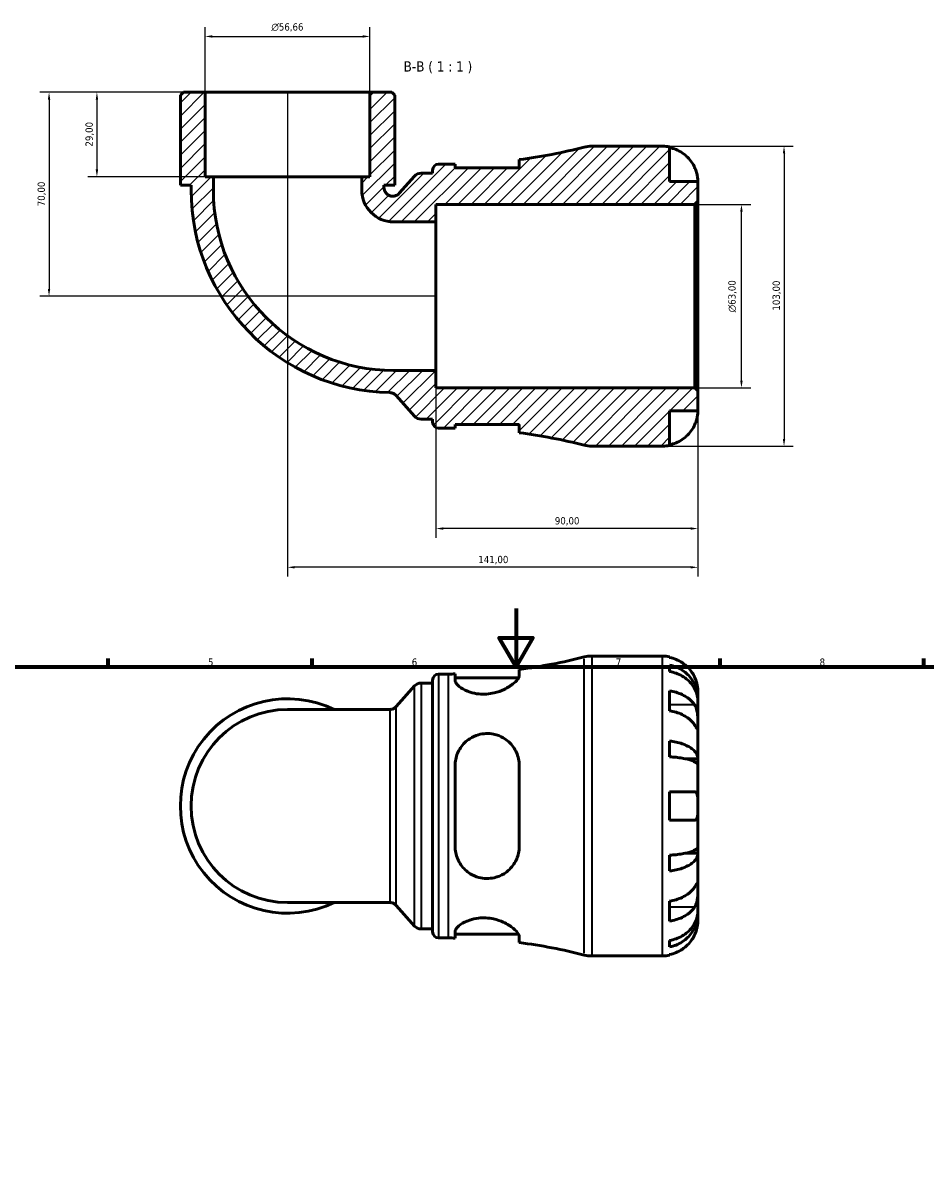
# Model space of a CAD drawing. Header units: millimetres. Extents: x 0 to 902, y 0 to 795.
# Tile 4 of 6: x 251 to 561, y 398 to 795. Entities that reach past the tile are written whole.
import ezdxf

# ---------------------------------------------------------------- set-up
doc = ezdxf.new("R2010")
doc.units = ezdxf.units.MM
for name, color, linetype, lineweight in [('Border (ISO)', 7, 'Continuous', 70), ('Dimension (ISO)', 7, 'Continuous', 25), ('Hatch (ISO)', 7, 'Continuous', 18), ('Symbol (ISO)', 7, 'Continuous', 25), ('Visible (ISO)', 7, 'Continuous', 50), ('Visible Narrow (ISO)', 7, 'Continuous', 35)]:
    doc.layers.add(name, color=color, linetype=linetype, lineweight=lineweight)
doc.styles.add('Label Text (ISO)', font='tahoma.ttf')
doc.styles.add('Note Text (ISO)', font='tahoma.ttf')
doc.dimstyles.new('Default (ISO)', dxfattribs={"dimtxt": 2.5, "dimasz": 2.5, "dimexe": 3.175, "dimexo": 0, "dimgap": 0.762, "dimtad": 1, "dimrnd": 1e-08, "dimzin": 0, "dimtxsty": 'Note Text (ISO)', "dimcen": 0.09, "dimdle": 10, "dimclrd": 256, "dimclre": 256, "dimclrt": 232, "dimazin": 0, "dimtfac": 1.40208, "dimtmove": 0, "dimatfit": 3, "dimfxl": 1, "dimtolj": 1, "dimtzin": 0, "dimlwd": -1, "dimlwe": -1, "dimarcsym": 0})

# ---------------------------------------------------------------- blocks, each defined once
blk = doc.blocks.new('Borders Default Border')
at = {"layer": 'Border (ISO)'}
for p, q in [((280.33, 574), (280.33, 576.9)), ((350.42, 574), (350.42, 576.9)), ((490.58, 574), (490.58, 576.9)), ((560.67, 574), (560.67, 576.9))]:
    blk.add_line(p, q, dxfattribs=at)
at = {"layer": 'Border (ISO)', "flags": 128}
for points in [[(420.5, 594), (420.5, 574), (414.73, 584), (426.27, 584), (420.5, 574)], [(20, 20), (20, 574), (821, 574), (821, 20), (20, 20)]]:
    blk.add_lwpolyline(points, dxfattribs=at)
at = {"layer": 'Border (ISO)', "color": 232, "true_color": 0xca0064, "char_height": 2.5, "attachment_point": 7, "style": 'Note Text (ISO)'}
for s, insert in [('5', (314.64, 574.35)), ('6', (384.66, 574.35)), ('7', (454.77, 574.4)), ('8', (524.81, 574.34))]:
    blk.add_mtext(s, dxfattribs=dict(at, insert=insert))
blk = doc.blocks.new('*D7')
at = {"layer": 'Defpoints', "color": 0, "transparency": 16777216}
for p in [(481.95, 732.8), (497.95, 732.8), (481.95, 669.8)]:
    blk.add_point(p, dxfattribs=at)
at = {"layer": 'Dimension (ISO)', "transparency": 16777216}
for p, q in [((481.95, 732.8), (501.13, 732.8)), ((497.95, 672.3), (497.95, 730.3)), ((481.95, 669.8), (501.13, 669.8))]:
    blk.add_line(p, q, dxfattribs=at)
for points in [[(497.53, 730.3), (498.37, 730.3), (497.95, 732.8)], [(497.53, 672.3), (498.37, 672.3), (497.95, 669.8)]]:
    blk.add_solid(points, dxfattribs=at)
at = {"layer": 'Dimension (ISO)', "color": 232, "true_color": 0xca0064, "transparency": 16777216, "insert": (493.43, 695.74), "char_height": 2.5, "attachment_point": 1, "rotation": 90, "style": 'Note Text (ISO)'}
blk.add_mtext('\\A1;\\fAIGDT|b0|i0;\\H2.5000;\\ln\\fTahoma|b0|i0;\\H2.5000;63,00', dxfattribs=at)
blk = doc.blocks.new('*D8')
at = {"layer": 'Defpoints', "color": 0, "transparency": 16777216}
for p in [(470.86, 752.8), (470.86, 649.8), (512.57, 649.8)]:
    blk.add_point(p, dxfattribs=at)
at = {"layer": 'Dimension (ISO)', "transparency": 16777216}
for p, q in [((470.86, 752.8), (515.75, 752.8)), ((512.57, 750.3), (512.57, 652.3)), ((470.86, 649.8), (515.75, 649.8))]:
    blk.add_line(p, q, dxfattribs=at)
for points in [[(512.16, 750.3), (512.99, 750.3), (512.57, 752.8)], [(512.16, 652.3), (512.99, 652.3), (512.57, 649.8)]]:
    blk.add_solid(points, dxfattribs=at)
at = {"layer": 'Dimension (ISO)', "color": 232, "true_color": 0xca0064, "transparency": 16777216, "insert": (508.64, 696.34), "char_height": 2.5, "attachment_point": 1, "rotation": 90, "style": 'Note Text (ISO)'}
blk.add_mtext('\\A1;103,00', dxfattribs=at)
blk = doc.blocks.new('*D9')
at = {"layer": 'Defpoints', "color": 0, "transparency": 16777216}
for p in [(313.65, 771.3), (276.48, 742.3), (316.48, 742.3)]:
    blk.add_point(p, dxfattribs=at)
at = {"layer": 'Dimension (ISO)', "transparency": 16777216}
for p, q in [((313.65, 771.3), (273.31, 771.3)), ((276.48, 768.8), (276.48, 744.8)), ((316.48, 742.3), (273.31, 742.3))]:
    blk.add_line(p, q, dxfattribs=at)
for points in [[(276.07, 768.8), (276.9, 768.8), (276.48, 771.3)], [(276.07, 744.8), (276.9, 744.8), (276.48, 742.3)]]:
    blk.add_solid(points, dxfattribs=at)
at = {"layer": 'Dimension (ISO)', "color": 232, "true_color": 0xca0064, "transparency": 16777216, "insert": (272.55, 752.68), "char_height": 2.5, "attachment_point": 1, "rotation": 90, "style": 'Note Text (ISO)'}
blk.add_mtext('\\A1;29,00', dxfattribs=at)
blk = doc.blocks.new('*D10')
at = {"layer": 'Defpoints', "color": 0, "transparency": 16777216}
for p in [(313.65, 771.3), (260.03, 701.3), (392.98, 701.3)]:
    blk.add_point(p, dxfattribs=at)
at = {"layer": 'Dimension (ISO)', "transparency": 16777216}
for p, q in [((313.65, 771.3), (256.86, 771.3)), ((260.03, 768.8), (260.03, 703.8)), ((392.98, 701.3), (256.86, 701.3))]:
    blk.add_line(p, q, dxfattribs=at)
for points in [[(259.62, 768.8), (260.45, 768.8), (260.03, 771.3)], [(259.62, 703.8), (260.45, 703.8), (260.03, 701.3)]]:
    blk.add_solid(points, dxfattribs=at)
at = {"layer": 'Dimension (ISO)', "color": 232, "true_color": 0xca0064, "transparency": 16777216, "insert": (256.1, 732.18), "char_height": 2.5, "attachment_point": 1, "rotation": 90, "style": 'Note Text (ISO)'}
blk.add_mtext('\\A1;70,00', dxfattribs=at)
blk = doc.blocks.new('*D11')
at = {"layer": 'Defpoints', "color": 0, "transparency": 16777216}
for p in [(370.31, 790.48), (313.65, 771.3), (370.31, 771.3)]:
    blk.add_point(p, dxfattribs=at)
at = {"layer": 'Dimension (ISO)', "transparency": 16777216}
for p, q in [((313.65, 771.3), (313.65, 793.65)), ((370.31, 771.3), (370.31, 793.65)), ((316.15, 790.48), (367.81, 790.48))]:
    blk.add_line(p, q, dxfattribs=at)
for points in [[(316.15, 790.9), (316.15, 790.06), (313.65, 790.48)], [(367.81, 790.9), (367.81, 790.06), (370.31, 790.48)]]:
    blk.add_solid(points, dxfattribs=at)
at = {"layer": 'Dimension (ISO)', "color": 232, "true_color": 0xca0064, "transparency": 16777216, "insert": (336.41, 795), "char_height": 2.5, "attachment_point": 1, "style": 'Note Text (ISO)'}
blk.add_mtext('\\A1;\\fAIGDT|b0|i0;\\H2.5000;\\ln\\fTahoma|b0|i0;\\H2.5000;56,66', dxfattribs=at)
blk = doc.blocks.new('*D12')
at = {"layer": 'Defpoints', "color": 0, "transparency": 16777216}
for p in [(392.98, 675.8), (482.98, 668.77), (392.98, 621.5)]:
    blk.add_point(p, dxfattribs=at)
at = {"layer": 'Dimension (ISO)', "transparency": 16777216}
for p, q in [((392.98, 675.8), (392.98, 618.33)), ((482.98, 668.77), (482.98, 618.33)), ((480.48, 621.5), (395.48, 621.5))]:
    blk.add_line(p, q, dxfattribs=at)
for points in [[(395.48, 621.92), (395.48, 621.08), (392.98, 621.5)], [(480.48, 621.92), (480.48, 621.08), (482.98, 621.5)]]:
    blk.add_solid(points, dxfattribs=at)
at = {"layer": 'Dimension (ISO)', "color": 232, "true_color": 0xca0064, "transparency": 16777216, "insert": (433.83, 625.43), "char_height": 2.5, "attachment_point": 1, "style": 'Note Text (ISO)'}
blk.add_mtext('\\A1;90,00', dxfattribs=at)
blk = doc.blocks.new('*D13')
at = {"layer": 'Defpoints', "color": 0, "transparency": 16777216}
for p in [(341.98, 771.3), (482.98, 668.77), (341.98, 608.19)]:
    blk.add_point(p, dxfattribs=at)
at = {"layer": 'Dimension (ISO)', "transparency": 16777216}
for p, q in [((341.98, 771.3), (341.98, 605.02)), ((482.98, 668.77), (482.98, 605.02)), ((480.48, 608.19), (344.48, 608.19))]:
    blk.add_line(p, q, dxfattribs=at)
for points in [[(344.48, 608.61), (344.48, 607.78), (341.98, 608.19)], [(480.48, 608.61), (480.48, 607.78), (482.98, 608.19)]]:
    blk.add_solid(points, dxfattribs=at)
at = {"layer": 'Dimension (ISO)', "color": 232, "true_color": 0xca0064, "transparency": 16777216, "insert": (407.53, 612.13), "char_height": 2.5, "attachment_point": 1, "style": 'Note Text (ISO)'}
blk.add_mtext('\\A1;141,00', dxfattribs=at)

msp = doc.modelspace()

# ---------------------------------------------------------------- hatches: boundary and pattern name
at = {"layer": 'Hatch (ISO)'}
h = msp.add_hatch(dxfattribs=at)
h.set_pattern_fill('ANSI31', color=256, scale=25.4, style=0)
h.set_pattern_definition([(45, (0, 0), (-2.245064, 2.245064), [])])
edge = h.paths.add_edge_path()
edge.add_ellipse((446.49, 660.098), major_axis=(-2.544, -9.981), ratio=1, start_angle=0, end_angle=14.30223)
edge.add_line((446.49, 649.798), (470.855, 649.798))
edge.add_ellipse((470.855, 661.923), major_axis=(0, -12.125), ratio=1, start_angle=0, end_angle=11.53696)
edge.add_line((473.28, 650.043), (473.28, 661.923))
edge.add_line((473.28, 661.923), (482.98, 661.923))
edge.add_line((482.98, 661.923), (482.98, 668.768))
edge.add_line((482.98, 668.768), (481.95, 669.798))
edge.add_line((481.95, 669.798), (392.98, 669.798))
edge.add_line((392.98, 669.798), (392.98, 675.803))
edge.add_line((392.98, 675.803), (378.432, 675.803))
edge.add_ellipse((378.432, 737.75), major_axis=(0, -61.947), ratio=1, start_angle=270, end_angle=360, ccw=False)
edge.add_line((316.485, 737.75), (316.485, 742.298))
edge.add_line((316.485, 742.298), (313.652, 742.298))
edge.add_line((313.652, 742.298), (313.652, 771.298))
edge.add_line((313.652, 771.298), (306.184, 771.298))
edge.add_line((306.184, 771.298), (305.154, 770.268))
edge.add_line((305.154, 770.268), (305.154, 739.398))
edge.add_line((305.154, 739.398), (308.836, 739.398))
edge.add_line((308.836, 739.398), (308.836, 737.75))
edge.add_ellipse((378.432, 737.75), major_axis=(-69.596, 0), ratio=1, start_angle=0, end_angle=88.92775)
edge.add_spline(control_points=[(377.13, 668.167), (377.348, 668.163), (377.565, 668.135), (377.989, 668.032), (378.195, 667.958), (378.742, 667.691), (379.056, 667.452), (379.316, 667.16)], knot_values=[-0.2481291, -0.2481291, -0.2481291, -0.2481291, -0.1826612, -0.1826612, -0.1171933, -0.1171933, 0, 0, 0, 0], degree=3, periodic=0)
edge.add_line((379.316, 667.16), (385.614, 660.075))
edge.add_ellipse((387.856, 662.068), major_axis=(-2.242, -1.993), ratio=1, start_angle=0, end_angle=48.36646)
edge.add_line((387.856, 659.068), (391.832, 659.068))
edge.add_line((391.832, 659.068), (391.832, 658.038))
edge.add_ellipse((393.892, 658.038), major_axis=(-2.06, 0), ratio=1, start_angle=0, end_angle=90)
edge.add_line((393.892, 655.978), (397.232, 655.978))
edge.add_ellipse((397.232, 466.884), major_axis=(0, 189.094), ratio=1, start_angle=359.29778, end_angle=360, ccw=False)
edge.add_line((399.55, 655.964), (399.55, 657.238))
edge.add_line((399.55, 657.238), (421.6, 657.238))
edge.add_line((421.6, 657.238), (421.6, 654.402))
edge.add_ellipse((397.232, 466.884), major_axis=(24.368, 187.517), ratio=1, start_angle=353.10174, end_angle=360, ccw=False)
edge = h.paths.add_edge_path()
edge.add_ellipse((446.49, 742.498), major_axis=(0, 10.3), ratio=1, start_angle=0, end_angle=14.30223)
edge.add_ellipse((397.232, 935.712), major_axis=(46.713, -183.233), ratio=1, start_angle=353.10174, end_angle=360, ccw=False)
edge.add_line((421.6, 748.195), (421.6, 745.358))
edge.add_line((421.6, 745.358), (399.55, 745.358))
edge.add_line((399.55, 745.358), (399.55, 746.632))
edge.add_ellipse((397.232, 935.712), major_axis=(2.317, -189.08), ratio=1, start_angle=359.29778, end_angle=360, ccw=False)
edge.add_line((397.232, 746.618), (393.892, 746.618))
edge.add_ellipse((393.892, 744.558), major_axis=(0, 2.06), ratio=1, start_angle=0, end_angle=90)
edge.add_line((391.832, 744.558), (391.832, 743.528))
edge.add_line((391.832, 743.528), (387.856, 743.528))
edge.add_ellipse((387.856, 740.528), major_axis=(0, 3), ratio=1, start_angle=0, end_angle=48.36646)
edge.add_line((385.614, 742.521), (380.366, 736.618))
edge.add_spline(control_points=[(380.366, 736.618), (380.21, 736.443), (380.035, 736.287), (379.651, 736.018), (379.444, 735.907), (378.863, 735.677), (378.475, 735.606), (377.694, 735.616), (377.308, 735.698), (376.589, 736.004), (376.263, 736.225), (375.714, 736.782), (375.497, 737.111), (375.2, 737.833), (375.124, 738.22), (375.124, 738.611)], knot_values=[-0.7264841, -0.7264841, -0.7264841, -0.7264841, -0.6562254, -0.6562254, -0.5859667, -0.5859667, -0.4687734, -0.4687734, -0.35158, -0.35158, -0.2343867, -0.2343867, -0.1171933, -0.1171933, 0, 0, 0, 0], degree=3, periodic=0)
edge.add_line((375.124, 738.611), (375.124, 739.398))
edge.add_line((375.124, 739.398), (378.806, 739.398))
edge.add_line((378.806, 739.398), (378.806, 770.268))
edge.add_line((378.806, 770.268), (377.776, 771.298))
edge.add_line((377.776, 771.298), (370.308, 771.298))
edge.add_line((370.308, 771.298), (370.308, 742.298))
edge.add_line((370.308, 742.298), (367.475, 742.298))
edge.add_line((367.475, 742.298), (367.475, 737.75))
edge.add_ellipse((378.432, 737.75), major_axis=(-10.957, 0), ratio=1, start_angle=0, end_angle=90)
edge.add_line((378.432, 726.793), (392.98, 726.793))
edge.add_line((392.98, 726.793), (392.98, 732.798))
edge.add_line((392.98, 732.798), (481.95, 732.798))
edge.add_line((481.95, 732.798), (482.98, 733.828))
edge.add_line((482.98, 733.828), (482.98, 740.673))
edge.add_line((482.98, 740.673), (473.28, 740.673))
edge.add_line((473.28, 740.673), (473.28, 752.553))
edge.add_ellipse((470.855, 740.673), major_axis=(2.425, 11.88), ratio=1, start_angle=0, end_angle=11.53696)
edge.add_line((470.855, 752.798), (446.49, 752.798))

# ---------------------------------------------------------------- linework, layer by layer
at = {"layer": 'Visible (ISO)'}
for p, q in [((306.184, 771.298), (305.154, 770.268)), ((313.652, 771.298), (306.184, 771.298)), ((313.652, 742.298), (313.652, 771.298)), ((370.308, 771.298), (313.652, 771.298)), ((377.776, 771.298), (370.308, 771.298)), ((370.308, 771.298), (370.308, 742.298)), ((378.806, 770.268), (377.776, 771.298)), ((305.154, 770.268), (305.154, 739.398)), ((378.806, 739.398), (378.806, 770.268)), ((470.855, 752.798), (446.49, 752.798)), ((473.28, 740.673), (473.28, 752.553)), ((421.6, 748.195), (421.6, 745.358)), ((391.832, 743.528), (387.856, 743.528)), ((391.832, 744.558), (391.832, 743.528)), ((397.232, 746.618), (393.892, 746.618)), ((399.55, 745.358), (399.55, 746.632)), ((421.6, 745.358), (399.55, 745.358)), ((305.154, 739.398), (308.836, 739.398)), ((308.836, 739.398), (308.836, 737.75)), ((316.485, 742.298), (313.652, 742.298)), ((316.485, 737.75), (316.485, 742.298)), ((367.475, 742.298), (316.485, 742.298)), ((370.308, 742.298), (367.475, 742.298)), ((367.475, 742.298), (367.475, 737.75)), ((375.124, 738.611), (375.124, 739.398)), ((375.124, 739.398), (378.806, 739.398)), ((385.614, 742.521), (380.366, 736.618)), ((482.98, 740.673), (473.28, 740.673)), ((482.98, 733.828), (482.98, 740.673)), ((392.98, 726.793), (392.98, 732.798)), ((392.98, 732.798), (481.95, 732.798)), ((481.95, 732.798), (482.98, 733.828)), ((481.95, 732.798), (481.95, 669.798)), ((482.98, 668.768), (482.98, 733.828)), ((378.432, 726.793), (392.98, 726.793)), ((392.98, 675.803), (392.98, 726.793)), ((392.98, 675.803), (378.432, 675.803)), ((392.98, 669.798), (392.98, 675.803)), ((481.95, 669.798), (392.98, 669.798)), ((482.98, 668.768), (481.95, 669.798)), ((482.98, 661.923), (482.98, 668.768)), ((379.316, 667.16), (385.614, 660.075)), ((473.28, 650.043), (473.28, 661.923)), ((473.28, 661.923), (482.98, 661.923)), ((387.856, 659.068), (391.832, 659.068)), ((391.832, 659.068), (391.832, 658.038)), ((393.892, 655.978), (397.232, 655.978)), ((399.55, 655.964), (399.55, 657.238)), ((399.55, 657.238), (421.6, 657.238)), ((421.6, 657.238), (421.6, 654.402)), ((446.49, 649.798), (470.855, 649.798)), ((446.49, 577.738), (470.855, 577.738)), ((473.28, 577.493), (473.28, 577.263)), ((421.6, 571.04), (421.6, 573.135)), ((473.28, 574.632), (473.28, 572.397)), ((387.856, 568.468), (391.832, 568.468)), ((391.832, 482.978), (391.832, 569.498)), ((393.892, 571.558), (397.232, 571.558)), ((399.55, 571.572), (399.55, 569.402)), ((399.55, 570.298), (421.393, 570.298)), ((379.327, 560.389), (385.614, 567.461)), ((473.28, 565.748), (473.28, 558.889)), ((482.98, 563.079), (482.98, 565.613)), ((482.98, 563.079), (482.929, 563.079)), ((482.98, 562.115), (482.98, 563.079)), ((482.98, 554.08), (482.98, 562.115)), ((377.085, 559.382), (341.98, 559.382)), ((482.98, 542.463), (482.98, 554.08)), ((473.28, 548.519), (473.28, 543.122)), ((482.98, 542.463), (478.688, 542.463)), ((482.98, 540.134), (482.98, 542.463)), ((399.55, 540.098), (399.55, 512.378)), ((421.6, 512.378), (421.6, 540.098)), ((482.98, 526.238), (482.98, 540.134)), ((473.28, 531.088), (473.28, 521.388)), ((482.98, 512.342), (482.98, 526.238)), ((473.28, 509.354), (473.28, 503.957)), ((482.98, 510.013), (478.688, 510.013)), ((482.98, 510.013), (482.98, 512.342)), ((482.98, 498.396), (482.98, 510.013)), ((482.98, 490.361), (482.98, 498.396)), ((341.98, 493.094), (377.085, 493.094)), ((473.28, 493.587), (473.28, 486.728)), ((379.327, 492.087), (385.614, 485.015)), ((482.98, 489.397), (482.929, 489.397)), ((482.98, 489.397), (482.98, 490.361)), ((482.98, 486.863), (482.98, 489.397)), ((387.856, 484.008), (391.832, 484.008)), ((399.55, 483.074), (399.55, 480.904)), ((399.55, 482.178), (421.393, 482.178)), ((421.6, 479.341), (421.6, 481.436)), ((393.892, 480.918), (397.232, 480.918)), ((473.28, 480.079), (473.28, 477.844)), ((446.49, 474.738), (470.855, 474.738)), ((473.28, 475.213), (473.28, 474.983))]:
    msp.add_line(p, q, dxfattribs=at)
for centre, radius, start, end in [((397.232, 935.712), 189.094, 277.40398, 284.30223), ((446.49, 742.498), 10.3, 90, 104.30223), ((470.855, 740.673), 12.125, 78.46304, 90), ((387.856, 740.528), 3, 90, 138.36646), ((393.892, 744.558), 2.06, 90, 180), ((397.232, 935.712), 189.094, 270, 270.70222), ((378.432, 737.75), 69.596, 180, 268.92775), ((378.432, 737.75), 61.947, 180, 270), ((378.432, 737.75), 10.957, 180, 270), ((387.856, 662.068), 3, 221.63354, 270), ((393.892, 658.038), 2.06, 180, 270), ((397.232, 466.884), 189.094, 89.29778, 90), ((397.232, 466.884), 189.094, 75.69777, 82.59602), ((446.49, 660.098), 10.3, 255.69777, 270), ((470.855, 661.923), 12.125, 270, 281.53696), ((397.232, 760.652), 189.094, 277.40398, 284.30223), ((446.49, 567.438), 10.3, 90, 104.30223), ((470.855, 565.613), 12.125, 78.46304, 90), ((387.856, 565.468), 3, 90, 138.36646), ((393.892, 569.498), 2.06, 90, 180), ((397.232, 760.652), 189.094, 270, 270.70222), ((341.98, 526.238), 36.826, 64.15807, 295.84193), ((341.98, 526.238), 33.144, 90, 270), ((387.856, 487.008), 3, 221.63354, 270), ((393.892, 482.978), 2.06, 180, 270), ((397.232, 291.824), 189.094, 89.29778, 90), ((397.232, 291.824), 189.094, 75.69777, 82.59602), ((446.49, 485.038), 10.3, 255.69777, 270), ((470.855, 486.863), 12.125, 270, 281.53696)]:
    msp.add_arc(centre, radius, start, end, dxfattribs=at)
for points, knots in [([(473.28, 752.323), (474.057, 752.164), (474.815, 751.925), (476.178, 751.359), (476.905, 750.977), (478.261, 750.068), (478.89, 749.541), (479.949, 748.479), (480.476, 747.845), (481.284, 746.633), (481.594, 746.073), (481.848, 745.523)], [0.2300371, 0.2300371, 0.2300371, 0.2300371, 0.4481544, 0.4481544, 0.6727436, 0.6727436, 0.8973328, 0.8973328, 1.1227327, 1.1227327, 1.2981486, 1.2981486, 1.2981486, 1.2981486]), ([(481.848, 745.523), (481.943, 745.319), (482.032, 745.113), (482.206, 744.68), (482.289, 744.455), (482.462, 743.945), (482.546, 743.664), (482.748, 742.892), (482.833, 742.434), (482.943, 741.618), (482.964, 741.281), (482.982, 740.801), (482.98, 740.673), (482.98, 740.673)], [-0.78516465, -0.78516465, -0.78516465, -0.78516465, -0.71674204, -0.71674204, -0.64259311, -0.64259311, -0.54817339, -0.54817339, -0.37584493, -0.37584493, -0.19265918, -0.19265918, 0, 0, 0, 0]), ([(380.366, 736.618), (380.21, 736.443), (380.035, 736.287), (379.651, 736.018), (379.444, 735.907), (378.863, 735.677), (378.475, 735.606), (377.694, 735.616), (377.308, 735.698), (376.589, 736.004), (376.263, 736.225), (375.714, 736.782), (375.497, 737.111), (375.2, 737.833), (375.124, 738.22), (375.124, 738.611)], [-0.72648411, -0.72648411, -0.72648411, -0.72648411, -0.65622541, -0.65622541, -0.58596671, -0.58596671, -0.46877337, -0.46877337, -0.35158003, -0.35158003, -0.23438668, -0.23438668, -0.11719334, -0.11719334, 0, 0, 0, 0]), ([(377.13, 668.167), (377.348, 668.163), (377.565, 668.135), (377.989, 668.032), (378.195, 667.958), (378.742, 667.691), (379.056, 667.452), (379.316, 667.16)], [-0.24812914, -0.24812914, -0.24812914, -0.24812914, -0.18266124, -0.18266124, -0.11719334, -0.11719334, 0, 0, 0, 0]), ([(482.98, 661.923), (482.98, 661.923), (482.981, 661.865), (482.976, 661.622), (482.971, 661.427), (482.926, 660.838), (482.877, 660.41), (482.713, 659.573), (482.625, 659.209), (482.43, 658.549), (482.334, 658.264), (482.116, 657.683), (481.994, 657.39), (481.857, 657.092), (481.853, 657.083), (481.848, 657.073)], [-3.37535926, -3.37535926, -3.37535926, -3.37535926, -3.24472064, -3.24472064, -3.10081281, -3.10081281, -2.91318515, -2.91318515, -2.78540812, -2.78540812, -2.69094331, -2.69094331, -2.59427293, -2.59427293, -2.59108226, -2.59108226, -2.59108226, -2.59108226]), ([(481.848, 657.073), (481.594, 656.523), (481.284, 655.964), (480.476, 654.751), (479.949, 654.118), (478.89, 653.056), (478.261, 652.529), (476.905, 651.62), (476.178, 651.238), (474.815, 650.672), (474.057, 650.432), (473.28, 650.273)], [5.9143146, 5.9143146, 5.9143146, 5.9143146, 6.0897305, 6.0897305, 6.3151304, 6.3151304, 6.5397196, 6.5397196, 6.7643088, 6.7643088, 6.9824261, 6.9824261, 6.9824261, 6.9824261]), ([(481.848, 570.463), (481.594, 571.013), (481.284, 571.572), (480.476, 572.785), (479.949, 573.419), (478.89, 574.481), (478.261, 575.008), (476.905, 575.916), (476.178, 576.298), (474.815, 576.864), (474.057, 577.104), (473.28, 577.263)], [5.9143146, 5.9143146, 5.9143146, 5.9143146, 6.0897305, 6.0897305, 6.3151304, 6.3151304, 6.5397196, 6.5397196, 6.7643088, 6.7643088, 6.9824261, 6.9824261, 6.9824261, 6.9824261]), ([(473.28, 574.632), (474.057, 574.478), (474.816, 574.246), (476.18, 573.698), (476.907, 573.329), (478.263, 572.449), (478.893, 571.94), (479.951, 570.912), (480.478, 570.3), (481.386, 568.981), (481.767, 568.275), (482.341, 566.929), (482.587, 566.166), (482.906, 564.605), (482.98, 563.809), (482.98, 563.079)], [0.2300349, 0.2300349, 0.2300349, 0.2300349, 0.4483378, 0.4483378, 0.6728957, 0.6728957, 0.8974535, 0.8974535, 1.1226267, 1.1226267, 1.3478, 1.3478, 1.5738057, 1.5738057, 1.7998115, 1.7998115, 1.7998115, 1.7998115]), ([(421.6, 571.04), (421.6, 570.798), (421.517, 570.526), (421.062, 569.68), (420.506, 569.05), (418.87, 567.673), (417.722, 566.916), (415.351, 565.789), (414.224, 565.37), (412.135, 564.863), (411.228, 564.719), (409.435, 564.599), (408.573, 564.616), (406.677, 564.813), (405.685, 565.031), (403.504, 565.731), (402.421, 566.276), (400.692, 567.447), (400.07, 568.076), (399.622, 568.913), (399.55, 569.166), (399.55, 569.402)], [-3.888082, -3.888082, -3.888082, -3.888082, -3.6417165, -3.6417165, -3.1853519, -3.1853519, -2.6657029, -2.6657029, -2.2807969, -2.2807969, -2.0025343, -2.0025343, -1.7393933, -1.7393933, -1.4082958, -1.4082958, -0.9386635, -0.9386635, -0.4431641, -0.4431641, -0.2114046, -0.2114046, -0.2114046, -0.2114046]), ([(482.98, 562.115), (482.98, 562.764), (482.906, 563.473), (482.587, 564.862), (482.341, 565.541), (481.767, 566.739), (481.386, 567.367), (480.478, 568.541), (479.951, 569.086), (478.893, 570), (478.263, 570.454), (476.907, 571.237), (476.18, 571.566), (474.816, 572.053), (474.057, 572.26), (473.28, 572.397)], [5.4054322, 5.4054322, 5.4054322, 5.4054322, 5.6314379, 5.6314379, 5.8574437, 5.8574437, 6.0826169, 6.0826169, 6.3077901, 6.3077901, 6.5323479, 6.5323479, 6.7569058, 6.7569058, 6.9752088, 6.9752088, 6.9752088, 6.9752088]), ([(482.98, 565.613), (482.98, 565.613), (482.981, 565.672), (482.976, 565.915), (482.971, 566.11), (482.926, 566.698), (482.877, 567.127), (482.713, 567.963), (482.625, 568.327), (482.43, 568.987), (482.334, 569.273), (482.116, 569.853), (481.994, 570.146), (481.857, 570.444), (481.853, 570.453), (481.848, 570.463)], [-3.37535926, -3.37535926, -3.37535926, -3.37535926, -3.24472064, -3.24472064, -3.10081281, -3.10081281, -2.91318515, -2.91318515, -2.78540812, -2.78540812, -2.69094331, -2.69094331, -2.59427293, -2.59427293, -2.59108226, -2.59108226, -2.59108226, -2.59108226]), ([(473.28, 565.748), (474.057, 565.635), (474.815, 565.466), (476.178, 565.066), (476.905, 564.795), (478.261, 564.153), (478.89, 563.78), (479.949, 563.029), (480.476, 562.581), (481.284, 561.724), (481.594, 561.328), (481.848, 560.939)], [0.2300371, 0.2300371, 0.2300371, 0.2300371, 0.4481544, 0.4481544, 0.6727436, 0.6727436, 0.8973328, 0.8973328, 1.1227327, 1.1227327, 1.2981486, 1.2981486, 1.2981486, 1.2981486]), ([(481.848, 560.939), (481.902, 560.857), (481.954, 560.772), (482.136, 560.449), (482.255, 560.193), (482.473, 559.618), (482.568, 559.298), (482.759, 558.478), (482.835, 557.97), (482.943, 556.841), (482.964, 556.234), (482.982, 555.073), (482.98, 554.534), (482.98, 554.08)], [-0.78090098, -0.78090098, -0.78090098, -0.78090098, -0.74249641, -0.74249641, -0.64168011, -0.64168011, -0.53308797, -0.53308797, -0.37727943, -0.37727943, -0.19250343, -0.19250343, 0, 0, 0, 0]), ([(377.085, 559.382), (377.31, 559.382), (377.534, 559.408), (377.952, 559.502), (378.144, 559.569), (378.486, 559.722), (378.634, 559.808), (378.891, 559.981), (378.999, 560.068), (379.184, 560.235), (379.261, 560.314), (379.327, 560.389)], [-1.21274997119, -1.21274997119, -1.21274997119, -1.21274997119, -1.21264439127, -1.21264439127, -1.21253881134, -1.21253881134, -1.21243323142, -1.21243323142, -1.2123276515, -1.2123276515, -1.21222207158, -1.21222207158, -1.21222207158, -1.21222207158]), ([(481.848, 554.08), (481.594, 554.469), (481.284, 554.865), (480.476, 555.722), (479.949, 556.17), (478.89, 556.921), (478.261, 557.294), (476.905, 557.936), (476.178, 558.207), (474.815, 558.607), (474.057, 558.776), (473.28, 558.889)], [5.9143146, 5.9143146, 5.9143146, 5.9143146, 6.0897305, 6.0897305, 6.3151304, 6.3151304, 6.5397196, 6.5397196, 6.7643088, 6.7643088, 6.9824261, 6.9824261, 6.9824261, 6.9824261]), ([(482.98, 554.08), (482.98, 553.812), (482.98, 553.576), (482.978, 553.166), (482.975, 552.998), (482.95, 552.721), (482.923, 552.648), (482.812, 552.674), (482.731, 552.765), (482.534, 553.038), (482.437, 553.182), (482.214, 553.521), (482.09, 553.71), (481.919, 553.972), (481.884, 554.026), (481.848, 554.08)], [0, 0, 0, 0, 0.11375655, 0.11375655, 0.23538098, 0.23538098, 0.39430899, 0.39430899, 0.54630686, 0.54630686, 0.65204055, 0.65204055, 0.75381821, 0.75381821, 0.77933795, 0.77933795, 0.77933795, 0.77933795]), ([(399.55, 540.098), (399.55, 540.822), (399.621, 541.541), (400.045, 543.679), (400.612, 545.036), (402.238, 547.462), (403.309, 548.529), (405.493, 549.942), (406.496, 550.402), (408.411, 550.944), (409.277, 551.081), (411.053, 551.149), (411.942, 551.073), (413.999, 550.649), (415.115, 550.212), (417.482, 548.834), (418.64, 547.77), (420.391, 545.327), (421.012, 543.957), (421.51, 541.706), (421.6, 540.908), (421.6, 540.098)], [-3.8409753, -3.8409753, -3.8409753, -3.8409753, -3.6119494, -3.6119494, -3.1449631, -3.1449631, -2.66969, -2.66969, -2.3314555, -2.3314555, -2.0670468, -2.0670468, -1.795498, -1.795498, -1.419338, -1.419338, -0.909705, -0.909705, -0.4234207, -0.4234207, -0.1678813, -0.1678813, -0.1678813, -0.1678813]), ([(473.28, 548.519), (474.057, 548.438), (474.816, 548.317), (476.18, 548.029), (476.907, 547.836), (478.263, 547.375), (478.893, 547.107), (479.951, 546.569), (480.478, 546.248), (481.386, 545.556), (481.767, 545.186), (482.341, 544.481), (482.587, 544.08), (482.906, 543.262), (482.98, 542.845), (482.98, 542.463)], [0.2300349, 0.2300349, 0.2300349, 0.2300349, 0.4483378, 0.4483378, 0.6728957, 0.6728957, 0.8974535, 0.8974535, 1.1226267, 1.1226267, 1.3478, 1.3478, 1.5738057, 1.5738057, 1.7998115, 1.7998115, 1.7998115, 1.7998115]), ([(482.98, 540.134), (482.98, 540.323), (482.906, 540.529), (482.587, 540.932), (482.341, 541.13), (481.767, 541.478), (481.386, 541.661), (480.478, 542.002), (479.951, 542.16), (478.893, 542.426), (478.263, 542.558), (476.907, 542.785), (476.18, 542.881), (474.816, 543.022), (474.057, 543.082), (473.28, 543.122)], [5.4054322, 5.4054322, 5.4054322, 5.4054322, 5.6314379, 5.6314379, 5.8574437, 5.8574437, 6.0826169, 6.0826169, 6.3077901, 6.3077901, 6.5323479, 6.5323479, 6.7569058, 6.7569058, 6.9752088, 6.9752088, 6.9752088, 6.9752088]), ([(473.28, 531.088), (474.057, 531.088), (474.815, 531.088), (476.178, 531.088), (476.905, 531.088), (478.261, 531.088), (478.89, 531.088), (479.949, 531.088), (480.476, 531.088), (481.284, 531.088), (481.594, 531.088), (481.848, 531.088)], [0.2300371, 0.2300371, 0.2300371, 0.2300371, 0.4481544, 0.4481544, 0.6727436, 0.6727436, 0.8973328, 0.8973328, 1.1227327, 1.1227327, 1.2981486, 1.2981486, 1.2981486, 1.2981486]), ([(481.848, 531.088), (481.919, 531.088), (481.986, 531.081), (482.167, 531.04), (482.272, 530.989), (482.474, 530.824), (482.564, 530.704), (482.757, 530.312), (482.835, 530), (482.943, 529.185), (482.964, 528.67), (482.982, 527.513), (482.98, 526.879), (482.98, 526.238)], [-0.77507703, -0.77507703, -0.77507703, -0.77507703, -0.72560399, -0.72560399, -0.63594265, -0.63594265, -0.53365641, -0.53365641, -0.3753162, -0.3753162, -0.19216783, -0.19216783, 0, 0, 0, 0]), ([(482.98, 526.238), (482.98, 525.803), (482.981, 525.369), (482.976, 524.487), (482.971, 524.047), (482.926, 523.118), (482.877, 522.665), (482.713, 522.061), (482.625, 521.865), (482.43, 521.608), (482.334, 521.527), (482.116, 521.417), (481.994, 521.39), (481.857, 521.388), (481.853, 521.388), (481.848, 521.388)], [-3.37535926, -3.37535926, -3.37535926, -3.37535926, -3.24472064, -3.24472064, -3.10081281, -3.10081281, -2.91318515, -2.91318515, -2.78540812, -2.78540812, -2.69094331, -2.69094331, -2.59427293, -2.59427293, -2.59108226, -2.59108226, -2.59108226, -2.59108226]), ([(481.848, 521.388), (481.594, 521.388), (481.284, 521.388), (480.476, 521.388), (479.949, 521.388), (478.89, 521.388), (478.261, 521.388), (476.905, 521.388), (476.178, 521.388), (474.815, 521.388), (474.057, 521.388), (473.28, 521.388)], [5.9143146, 5.9143146, 5.9143146, 5.9143146, 6.0897305, 6.0897305, 6.3151304, 6.3151304, 6.5397196, 6.5397196, 6.7643088, 6.7643088, 6.9824261, 6.9824261, 6.9824261, 6.9824261]), ([(421.6, 512.378), (421.6, 511.598), (421.517, 510.828), (421.062, 508.693), (420.506, 507.397), (418.87, 504.949), (417.722, 503.833), (415.351, 502.371), (414.224, 501.9), (412.135, 501.427), (411.228, 501.334), (409.435, 501.377), (408.573, 501.501), (406.677, 502.007), (405.685, 502.44), (403.504, 503.786), (402.421, 504.816), (400.692, 507.256), (400.07, 508.688), (399.622, 510.919), (399.55, 511.646), (399.55, 512.378)], [-3.888082, -3.888082, -3.888082, -3.888082, -3.6417165, -3.6417165, -3.1853519, -3.1853519, -2.6657029, -2.6657029, -2.2807969, -2.2807969, -2.0025343, -2.0025343, -1.7393933, -1.7393933, -1.4082958, -1.4082958, -0.9386635, -0.9386635, -0.4431641, -0.4431641, -0.2114046, -0.2114046, -0.2114046, -0.2114046]), ([(473.28, 509.354), (474.057, 509.394), (474.816, 509.454), (476.18, 509.595), (476.907, 509.691), (478.263, 509.918), (478.893, 510.05), (479.951, 510.316), (480.478, 510.474), (481.386, 510.815), (481.767, 510.998), (482.341, 511.346), (482.587, 511.543), (482.906, 511.947), (482.98, 512.153), (482.98, 512.342)], [0.2300349, 0.2300349, 0.2300349, 0.2300349, 0.4483378, 0.4483378, 0.6728957, 0.6728957, 0.8974535, 0.8974535, 1.1226267, 1.1226267, 1.3478, 1.3478, 1.5738057, 1.5738057, 1.7998115, 1.7998115, 1.7998115, 1.7998115]), ([(482.98, 510.013), (482.98, 509.631), (482.906, 509.213), (482.587, 508.396), (482.341, 507.995), (481.767, 507.29), (481.386, 506.92), (480.478, 506.228), (479.951, 505.907), (478.893, 505.368), (478.263, 505.101), (476.907, 504.64), (476.18, 504.447), (474.816, 504.159), (474.057, 504.038), (473.28, 503.957)], [5.4054322, 5.4054322, 5.4054322, 5.4054322, 5.6314379, 5.6314379, 5.8574437, 5.8574437, 6.0826169, 6.0826169, 6.3077901, 6.3077901, 6.5323479, 6.5323479, 6.7569058, 6.7569058, 6.9752088, 6.9752088, 6.9752088, 6.9752088]), ([(473.28, 493.587), (474.057, 493.7), (474.815, 493.869), (476.178, 494.269), (476.905, 494.539), (478.261, 495.182), (478.89, 495.555), (479.949, 496.306), (480.476, 496.754), (481.284, 497.611), (481.594, 498.007), (481.848, 498.396)], [0.2300371, 0.2300371, 0.2300371, 0.2300371, 0.4481544, 0.4481544, 0.6727436, 0.6727436, 0.8973328, 0.8973328, 1.1227327, 1.1227327, 1.2981486, 1.2981486, 1.2981486, 1.2981486]), ([(481.848, 498.396), (481.902, 498.478), (481.954, 498.557), (482.136, 498.836), (482.255, 499.019), (482.473, 499.348), (482.568, 499.488), (482.759, 499.745), (482.835, 499.822), (482.943, 499.809), (482.964, 499.686), (482.982, 499.208), (482.98, 498.849), (482.98, 498.396)], [-0.78090098, -0.78090098, -0.78090098, -0.78090098, -0.74249641, -0.74249641, -0.64168011, -0.64168011, -0.53308797, -0.53308797, -0.37727943, -0.37727943, -0.19250343, -0.19250343, 0, 0, 0, 0]), ([(482.98, 498.396), (482.98, 498.128), (482.98, 497.829), (482.978, 497.161), (482.975, 496.79), (482.95, 495.898), (482.923, 495.371), (482.812, 494.341), (482.731, 493.849), (482.534, 493.058), (482.437, 492.751), (482.214, 492.189), (482.09, 491.936), (481.919, 491.648), (481.884, 491.591), (481.848, 491.537)], [0, 0, 0, 0, 0.11375655, 0.11375655, 0.23538098, 0.23538098, 0.39430899, 0.39430899, 0.54630686, 0.54630686, 0.65204055, 0.65204055, 0.75381821, 0.75381821, 0.77933795, 0.77933795, 0.77933795, 0.77933795]), ([(379.327, 492.087), (379.261, 492.162), (379.184, 492.241), (378.999, 492.408), (378.891, 492.495), (378.634, 492.668), (378.486, 492.754), (378.144, 492.907), (377.952, 492.974), (377.534, 493.068), (377.31, 493.094), (377.085, 493.094)], [1.19429342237, 1.19429342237, 1.19429342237, 1.19429342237, 1.19439900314, 1.19439900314, 1.19450458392, 1.19450458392, 1.19461016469, 1.19461016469, 1.19471574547, 1.19471574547, 1.19482132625, 1.19482132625, 1.19482132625, 1.19482132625]), ([(481.848, 491.537), (481.594, 491.148), (481.284, 490.752), (480.476, 489.895), (479.949, 489.447), (478.89, 488.696), (478.261, 488.323), (476.905, 487.681), (476.178, 487.41), (474.815, 487.01), (474.057, 486.841), (473.28, 486.728)], [5.9143146, 5.9143146, 5.9143146, 5.9143146, 6.0897305, 6.0897305, 6.3151304, 6.3151304, 6.5397196, 6.5397196, 6.7643088, 6.7643088, 6.9824261, 6.9824261, 6.9824261, 6.9824261]), ([(473.28, 480.079), (474.057, 480.216), (474.816, 480.423), (476.18, 480.91), (476.907, 481.239), (478.263, 482.022), (478.893, 482.475), (479.951, 483.39), (480.478, 483.935), (481.386, 485.109), (481.767, 485.737), (482.341, 486.935), (482.587, 487.614), (482.906, 489.003), (482.98, 489.712), (482.98, 490.361)], [0.2300349, 0.2300349, 0.2300349, 0.2300349, 0.4483378, 0.4483378, 0.6728957, 0.6728957, 0.8974535, 0.8974535, 1.1226267, 1.1226267, 1.3478, 1.3478, 1.5738057, 1.5738057, 1.7998115, 1.7998115, 1.7998115, 1.7998115]), ([(482.98, 489.397), (482.98, 488.667), (482.906, 487.871), (482.587, 486.31), (482.341, 485.547), (481.767, 484.201), (481.386, 483.495), (480.478, 482.176), (479.951, 481.564), (478.893, 480.536), (478.263, 480.026), (476.907, 479.147), (476.18, 478.778), (474.816, 478.23), (474.057, 477.998), (473.28, 477.844)], [5.4054322, 5.4054322, 5.4054322, 5.4054322, 5.6314379, 5.6314379, 5.8574437, 5.8574437, 6.0826169, 6.0826169, 6.3077901, 6.3077901, 6.5323479, 6.5323479, 6.7569058, 6.7569058, 6.9752088, 6.9752088, 6.9752088, 6.9752088]), ([(399.55, 483.074), (399.55, 483.307), (399.621, 483.557), (400.045, 484.358), (400.612, 484.948), (402.238, 486.099), (403.309, 486.661), (405.493, 487.396), (406.496, 487.631), (408.411, 487.852), (409.277, 487.878), (411.053, 487.777), (411.942, 487.647), (413.999, 487.176), (415.115, 486.779), (417.482, 485.697), (418.64, 484.961), (420.391, 483.55), (421.012, 482.87), (421.51, 481.97), (421.6, 481.687), (421.6, 481.436)], [-3.8409753, -3.8409753, -3.8409753, -3.8409753, -3.6119494, -3.6119494, -3.1449631, -3.1449631, -2.66969, -2.66969, -2.3314555, -2.3314555, -2.0670468, -2.0670468, -1.795498, -1.795498, -1.419338, -1.419338, -0.909705, -0.909705, -0.4234207, -0.4234207, -0.1678813, -0.1678813, -0.1678813, -0.1678813]), ([(481.848, 482.013), (481.919, 482.165), (481.986, 482.318), (482.167, 482.751), (482.272, 483.031), (482.474, 483.624), (482.564, 483.934), (482.757, 484.695), (482.835, 485.119), (482.943, 485.913), (482.964, 486.254), (482.982, 486.736), (482.98, 486.863), (482.98, 486.863)], [-0.77507703, -0.77507703, -0.77507703, -0.77507703, -0.72560399, -0.72560399, -0.63594265, -0.63594265, -0.53365641, -0.53365641, -0.3753162, -0.3753162, -0.19216783, -0.19216783, 0, 0, 0, 0]), ([(473.28, 475.213), (474.057, 475.372), (474.815, 475.612), (476.178, 476.178), (476.905, 476.56), (478.261, 477.468), (478.89, 477.995), (479.949, 479.057), (480.476, 479.691), (481.284, 480.904), (481.594, 481.463), (481.848, 482.013)], [0.2300371, 0.2300371, 0.2300371, 0.2300371, 0.4481544, 0.4481544, 0.6727436, 0.6727436, 0.8973328, 0.8973328, 1.1227327, 1.1227327, 1.2981486, 1.2981486, 1.2981486, 1.2981486])]:
    msp.add_open_spline(points, degree=3, knots=knots, dxfattribs=at)
for points in [[(421.393, 745.358), (421.529, 745.629), (421.6, 745.877), (421.6, 746.1)], [(421.6, 656.497), (421.6, 656.719), (421.529, 656.968), (421.393, 657.238)]]:
    msp.add_open_spline(points, degree=3, dxfattribs=at)
at = {"layer": 'Visible Narrow (ISO)'}
for p, q in [((443.945, 475.687), (443.945, 576.789)), ((446.49, 577.104), (446.49, 475.372)), ((470.855, 475.372), (470.855, 577.104)), ((393.892, 571), (393.892, 481.476)), ((397.232, 481.476), (397.232, 571)), ((385.614, 485.522), (385.614, 566.954)), ((387.856, 567.948), (387.856, 484.528)), ((481.42, 560.939), (473.708, 560.939)), ((481.42, 491.537), (473.708, 491.537))]:
    msp.add_line(p, q, dxfattribs=at)
for points, knots in [([(377.097, 558.972), (377.104, 558.378), (377.11, 557.144), (377.118, 553.363), (377.121, 550.717), (377.126, 544.097), (377.128, 540.014), (377.129, 532.482), (377.13, 529.164), (377.13, 525.85), (377.13, 522.537), (377.129, 519.23), (377.128, 511.737), (377.126, 507.694), (377.121, 501.058), (377.117, 498.399), (377.108, 495.035), (377.104, 494.025), (377.097, 493.504)], [-1.0923714, -1.0923714, -1.0923714, -1.0923714, -0.8298244, -0.8298244, -0.5448101, -0.5448101, -0.2298118, -0.2298118, 0, 0, 0, 0.2298118, 0.2298118, 0.5459163, 0.5459163, 0.8442479, 0.8442479, 1.0744428, 1.0744428, 1.0744428, 1.0744428]), ([(379.324, 492.513), (379.322, 493.051), (379.321, 494.091), (379.319, 497.554), (379.318, 500.294), (379.317, 507.131), (379.316, 511.297), (379.316, 519.017), (379.316, 522.424), (379.316, 525.838), (379.316, 529.253), (379.316, 532.672), (379.316, 540.432), (379.317, 544.639), (379.318, 551.46), (379.319, 554.187), (379.321, 558.08), (379.322, 559.349), (379.324, 559.963)], [-1.0739676, -1.0739676, -1.0739676, -1.0739676, -0.8442479, -0.8442479, -0.5459163, -0.5459163, -0.2298118, -0.2298118, 0, 0, 0, 0.2298118, 0.2298118, 0.5448101, 0.5448101, 0.8298244, 0.8298244, 1.0918963, 1.0918963, 1.0918963, 1.0918963])]:
    msp.add_open_spline(points, degree=3, knots=knots, dxfattribs=at)

# ---------------------------------------------------------------- block references
msp.add_blockref('Borders Default Border', (0, 0))

# ---------------------------------------------------------------- texts
at = {"layer": 'Symbol (ISO)', "insert": (381.864, 777.798), "char_height": 3.5, "attachment_point": 7, "style": 'Label Text (ISO)'}
msp.add_mtext('B-B ( 1 : 1 )', dxfattribs=at)

# ---------------------------------------------------------------- dimensions: what is measured, and where the dimension line sits
at = {"layer": 'Dimension (ISO)'}
for base, p1, p2, angle, picture, middle in [((370.308, 790.479), (313.652, 771.298), (370.308, 771.298), 180, '*D11', (341.98, 790.479)), ((497.95, 732.798), (481.95, 669.798), (481.95, 732.798), 90, '*D7', (497.95, 701.298))]:
    dim = msp.add_linear_dim(base=base, p1=p1, p2=p2, angle=angle, text='\\fAIGDT|b0|i0;\\H2.5000;\\ln\\fTahoma|b0|i0;\\H2.5000;<>', dimstyle='Default (ISO)', override={"dimdec": 2, "dimtp": 0, "dimtm": 0, "dimtdec": 2, "dimtofl": 0, "dimatfit": 1}, dxfattribs=at)
    dim.commit()
    dim.dimension.update_dxf_attribs({"geometry": picture, "text_midpoint": middle, "dimtype": 160})
for base, p1, p2, angle, picture, middle in [((260.034, 701.298), (313.652, 771.298), (392.98, 701.298), 270, '*D10', (260.034, 736.298)), ((276.485, 742.298), (313.652, 771.298), (316.485, 742.298), 270, '*D9', (276.485, 756.798)), ((341.98, 608.193), (482.98, 668.768), (341.98, 771.298), 180, '*D13', (412.48, 608.193)), ((512.572, 649.798), (470.855, 752.798), (470.855, 649.798), 90, '*D8', (512.572, 701.298)), ((392.98, 621.501), (482.98, 668.768), (392.98, 675.803), 180, '*D12', (437.98, 621.501))]:
    dim = msp.add_linear_dim(base=base, p1=p1, p2=p2, angle=angle, dimstyle='Default (ISO)', override={"dimdec": 2, "dimtp": 0, "dimtm": 0, "dimtdec": 2, "dimtofl": 0, "dimatfit": 1}, dxfattribs=at)
    dim.commit()
    dim.dimension.update_dxf_attribs({"geometry": picture, "text_midpoint": middle, "dimtype": 160})

doc.saveas('drawing.dxf')
